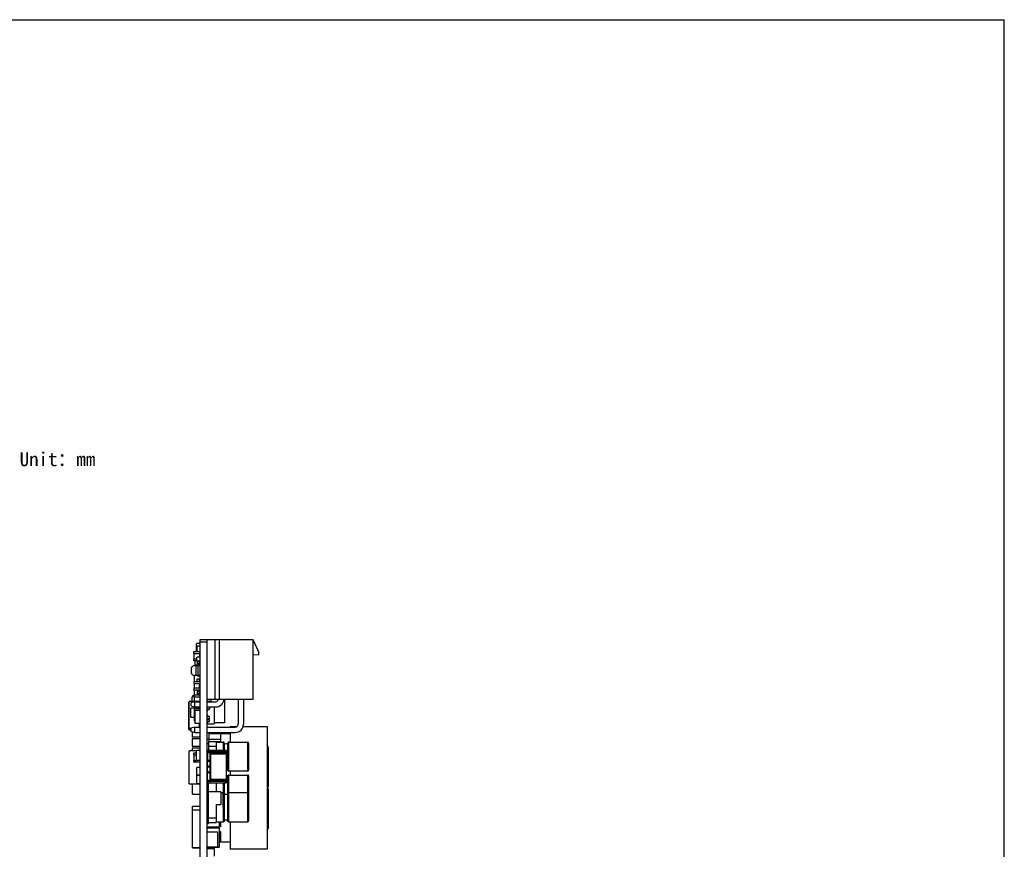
# Model space of a CAD drawing. Header units: millimetres. Extents: x 0 to 559, y 0 to 432.
# Tile 15 of 15: x 346 to 559, y 253 to 432. Entities that reach past the tile are written whole.
import ezdxf

# ---------------------------------------------------------------- set-up
doc = ezdxf.new("R2010")
doc.units = ezdxf.units.MM
doc.header["$LTSCALE"] = 30.734
doc.layers.get('0').update_dxf_attribs({"linetype": 'CONTINUOUS'})
doc.layers.add('00_COMPONENTS', color=7, linetype='CONTINUOUS')
doc.layers.add('50_ALL_DETAILS', color=7, linetype='CONTINUOUS')
doc.styles.get("Standard").update_dxf_attribs({"font": 'simfang.ttf'})

msp = doc.modelspace()

# ---------------------------------------------------------------- linework, layer by layer
at = {"color": 7}
for p in [(0, 431.8), (558.8, 0)]:
    msp.add_line(p, (558.8, 431.8), dxfattribs=at)
at = {"layer": '00_COMPONENTS', "color": 7}
for p, q in [((396.574, 297.79), (385.002, 297.789)), ((385.002, 297.789), (385.002, 150.139)), ((386.574, 297.789), (386.574, 150.139)), ((388.374, 284.99), (388.374, 297.79)), ((389.174, 297.79), (389.174, 284.99)), ((396.574, 284.99), (396.574, 297.79)), ((397.774, 295.163), (396.574, 297.79)), ((384.291, 295.287), (384.291, 297.064)), ((385.002, 297.064), (384.291, 297.064)), ((384.443, 295.287), (384.443, 296.483)), ((385.002, 296.483), (384.443, 296.483)), ((383.752, 294.837), (383.752, 295.287)), ((383.752, 295.287), (385.002, 295.287)), ((383.752, 294.887), (385.002, 294.887)), ((383.752, 294.837), (383.782, 294.837)), ((383.752, 293.287), (383.752, 293.737)), ((383.782, 293.737), (383.752, 293.737)), ((383.752, 293.687), (384.392, 293.687)), ((383.782, 293.687), (383.782, 294.887)), ((384.392, 293.218), (384.392, 294.107)), ((385.002, 294.107), (384.392, 294.107)), ((384.972, 294.887), (384.972, 294.107)), ((384.972, 294.837), (385.002, 294.837)), ((385.002, 294.459), (384.972, 294.459)), ((396.574, 294.69), (397.774, 294.563)), ((397.774, 294.563), (397.774, 295.163)), ((383.174, 291.764), (383.174, 290.615)), ((383.644, 292.29), (385.002, 292.29)), ((384.392, 293.287), (383.752, 293.287)), ((384.037, 292.29), (384.037, 293.287)), ((384.102, 292.33), (384.102, 292.29)), ((385.002, 292.33), (384.102, 292.33)), ((384.174, 292.29), (384.174, 290.09)), ((385.002, 293.218), (384.392, 293.218)), ((384.502, 292.973), (384.502, 293.218)), ((384.502, 293.152), (385.002, 293.152)), ((384.502, 292.652), (384.502, 292.402)), ((385.002, 292.652), (384.502, 292.652)), ((385.002, 292.402), (384.502, 292.402)), ((384.523, 292.652), (384.523, 293.152)), ((384.574, 292.29), (384.574, 290.09)), ((384.981, 293.152), (384.981, 292.652)), ((385.002, 290.09), (383.644, 290.09)), ((383.91, 288.832), (383.91, 290.09)), ((384.882, 289.346), (384.352, 289.3)), ((384.352, 289.3), (384.352, 288.832)), ((384.552, 290.006), (384.552, 290.09)), ((385.002, 290.006), (384.552, 290.006)), ((384.882, 289.346), (384.882, 288.832)), ((385.002, 289.335), (384.882, 289.346)), ((383.752, 288.832), (383.752, 288.382)), ((383.752, 288.832), (385.002, 288.832)), ((383.752, 288.382), (385.002, 288.382)), ((383.752, 287.435), (383.752, 286.832)), ((383.752, 287.435), (385.002, 287.435)), ((383.802, 288.382), (383.802, 287.435)), ((385.002, 289.121), (384.882, 289.121)), ((384.952, 288.382), (384.952, 287.435)), ((384.952, 288.319), (385.002, 288.319)), ((384.952, 288.069), (385.002, 288.069)), ((385.002, 287.569), (384.952, 287.569)), ((384.981, 287.569), (384.981, 288.069)), ((383.342, 284.475), (383.342, 285.461)), ((383.519, 285.748), (383.752, 285.864)), ((383.752, 286.985), (385.002, 286.985)), ((383.802, 286.832), (383.752, 286.832)), ((383.752, 285.885), (383.752, 285.435)), ((385.002, 285.885), (383.752, 285.885)), ((385.002, 285.435), (383.752, 285.435)), ((383.793, 285.885), (383.802, 285.889)), ((383.802, 286.985), (383.802, 285.885)), ((383.802, 285.111), (383.802, 284.475)), ((384.502, 286.925), (384.502, 286.675)), ((384.502, 286.925), (385.002, 286.925)), ((384.502, 286.675), (385.002, 286.675)), ((384.502, 286.175), (384.502, 285.925)), ((385.002, 286.175), (384.502, 286.175)), ((385.002, 285.925), (384.502, 285.925)), ((384.523, 286.175), (384.523, 286.675)), ((384.952, 286.985), (384.952, 286.925)), ((384.952, 285.925), (384.952, 285.885)), ((384.981, 286.675), (384.981, 286.175)), ((384.981, 286.647), (385.002, 286.647)), ((382.652, 284.375), (382.752, 284.475)), ((382.652, 278.479), (382.652, 284.375)), ((382.752, 278.379), (382.752, 284.475)), ((384.952, 284.475), (382.752, 284.475)), ((383.924, 284.46), (383.074, 284.215)), ((383.074, 284.215), (383.074, 283.565)), ((383.074, 283.565), (383.924, 283.32)), ((383.097, 281.139), (383.097, 283.069)), ((385.002, 283.069), (383.097, 283.069)), ((383.884, 280.262), (383.884, 282.929)), ((385.002, 282.929), (383.884, 282.929)), ((383.924, 283.32), (383.924, 284.46)), ((383.924, 284.46), (385.002, 284.46)), ((383.924, 283.32), (385.002, 283.32)), ((384.002, 283.069), (384.002, 283.084)), ((385.002, 283.084), (384.002, 283.084)), ((384.037, 283.084), (384.037, 283.32)), ((384.952, 284.46), (384.952, 284.475)), ((386.574, 284.99), (396.574, 284.99)), ((386.574, 284.559), (387.387, 284.559)), ((386.574, 284.46), (388.474, 284.46)), ((386.574, 283.32), (388.474, 283.32)), ((387.124, 283.32), (387.124, 282.926)), ((387.387, 284.99), (387.387, 284.559)), ((388.098, 283.32), (388.098, 279.668)), ((390.384, 284.99), (390.384, 279.919)), ((393.304, 284.99), (393.304, 279.59)), ((394.444, 284.99), (394.444, 279.59)), ((383.097, 281.139), (383.884, 281.139)), ((384.037, 279.769), (384.037, 282.537)), ((385.002, 282.537), (384.037, 282.537)), ((386.574, 282.576), (386.754, 282.576)), ((386.754, 281.509), (386.574, 281.509)), ((386.754, 282.826), (386.754, 282.576)), ((387.024, 282.826), (386.754, 282.826)), ((386.754, 281.259), (386.754, 281.509)), ((387.124, 281.259), (386.754, 281.259)), ((386.754, 280.569), (386.754, 280.849)), ((386.754, 280.849), (387.034, 280.849)), ((387.034, 280.849), (387.034, 280.569)), ((387.124, 280.159), (387.124, 281.259)), ((383.074, 278.695), (382.752, 278.695)), ((383.924, 278.96), (383.074, 278.715)), ((383.074, 278.715), (383.074, 278.065)), ((384.037, 280.262), (383.884, 280.262)), ((383.924, 277.82), (383.924, 278.96)), ((383.924, 278.96), (385.002, 278.96)), ((384.002, 280.036), (384.002, 280.262)), ((384.002, 280.036), (384.037, 280.036)), ((385.002, 279.769), (384.037, 279.769)), ((384.952, 278.96), (384.952, 279.769)), ((385.002, 279.289), (384.952, 279.289)), ((386.754, 279.909), (386.574, 279.909)), ((386.574, 279.668), (388.098, 279.668)), ((386.574, 278.96), (392.674, 278.96)), ((387.034, 280.569), (386.754, 280.569)), ((386.754, 279.909), (386.754, 280.159)), ((386.754, 280.159), (387.124, 280.159)), ((390.384, 279.919), (388.098, 279.919)), ((391.574, 279.133), (391.574, 278.96)), ((391.574, 279.133), (393.108, 279.133)), ((394.384, 279.133), (399.574, 279.133)), ((399.574, 279.133), (399.574, 252.633)), ((382.652, 278.479), (382.752, 278.379)), ((382.752, 278.379), (383.074, 278.379)), ((383.074, 278.065), (383.924, 277.82)), ((383.402, 277.97), (383.402, 276.876)), ((383.402, 276.876), (385.002, 276.876)), ((383.924, 277.82), (385.002, 277.82)), ((386.574, 277.82), (392.674, 277.82)), ((387.074, 275.881), (387.074, 277.566)), ((387.074, 277.566), (391.574, 277.566)), ((389.488, 277.566), (389.488, 275.881)), ((391.574, 277.82), (391.574, 275.731)), ((383.402, 276.431), (383.402, 274.831)), ((385.002, 276.431), (383.402, 276.431)), ((383.402, 274.831), (385.002, 274.831)), ((383.402, 274.399), (383.402, 273.851)), ((385.002, 274.399), (383.402, 274.399)), ((386.574, 276.383), (389.488, 276.383)), ((386.874, 275.383), (386.574, 275.383)), ((386.874, 275.881), (386.874, 273.921)), ((386.874, 275.881), (389.574, 275.881)), ((386.874, 274.881), (388.574, 274.881)), ((388.574, 275.881), (388.574, 273.921)), ((389.574, 275.773), (388.574, 275.773)), ((388.574, 275.731), (390.103, 275.731)), ((389.574, 275.881), (389.574, 275.731)), ((390.103, 275.731), (390.103, 273.921)), ((391.046, 272.581), (391.046, 275.597)), ((391.234, 275.731), (395.374, 275.731)), ((395.574, 275.531), (395.574, 269.631)), ((399.874, 274.509), (399.574, 275.118)), ((399.874, 266.119), (399.874, 274.509)), ((382.716, 266.739), (382.716, 273.851)), ((384.291, 273.851), (382.716, 273.851)), ((383.752, 272.979), (383.752, 273.379)), ((383.752, 273.379), (384.291, 273.379)), ((383.752, 272.979), (384.291, 272.979)), ((383.782, 271.779), (383.782, 272.979)), ((384.291, 271.751), (384.291, 273.918)), ((385.002, 273.918), (384.291, 273.918)), ((386.694, 272.906), (386.574, 272.906)), ((386.574, 272.256), (386.694, 272.256)), ((386.594, 273.431), (386.594, 273.631)), ((386.736, 273.631), (386.594, 273.631)), ((390.494, 273.431), (386.594, 273.431)), ((386.694, 273.921), (386.694, 273.691)), ((390.744, 273.921), (386.694, 273.921)), ((386.694, 273.691), (386.844, 273.641)), ((386.844, 273.421), (386.694, 273.371)), ((386.694, 273.371), (386.694, 271.761)), ((386.744, 273.631), (386.744, 273.431)), ((390.494, 273.631), (386.744, 273.631)), ((386.794, 273.431), (386.794, 273.631)), ((390.514, 273.641), (386.844, 273.641)), ((390.514, 273.421), (386.844, 273.421)), ((386.874, 273.641), (386.874, 273.631)), ((386.874, 273.431), (386.874, 273.421)), ((387.194, 273.921), (387.194, 273.691)), ((387.194, 273.691), (387.344, 273.641)), ((387.344, 273.421), (387.194, 273.371)), ((387.194, 273.371), (387.194, 267.471)), ((387.344, 273.321), (387.194, 273.321)), ((387.294, 273.431), (387.294, 273.631)), ((387.344, 273.631), (387.344, 273.641)), ((387.344, 273.421), (387.344, 273.431)), ((387.344, 273.321), (387.344, 267.521)), ((390.514, 273.121), (387.344, 273.121)), ((388.294, 273.631), (388.294, 273.641)), ((388.294, 273.421), (388.294, 273.431)), ((390.494, 273.631), (390.494, 273.431)), ((390.514, 273.921), (390.514, 273.121)), ((390.744, 273.921), (390.744, 266.921)), ((383.752, 271.379), (383.752, 271.779)), ((383.752, 271.779), (384.291, 271.779)), ((385.002, 271.379), (383.752, 271.379)), ((385.002, 271.751), (384.291, 271.751)), ((384.392, 268.555), (384.392, 270.257)), ((385.002, 270.257), (384.392, 270.257)), ((387.194, 271.761), (386.574, 271.761)), ((387.194, 271.561), (386.574, 271.561)), ((386.574, 271.383), (386.694, 271.383)), ((387.194, 270.511), (386.574, 270.511)), ((387.194, 270.311), (386.574, 270.311)), ((386.694, 271.931), (386.844, 271.781)), ((386.844, 271.561), (386.694, 271.411)), ((386.694, 270.511), (386.694, 271.561)), ((386.694, 270.681), (386.844, 270.531)), ((386.844, 270.311), (386.694, 270.161)), ((386.694, 269.261), (386.694, 270.311)), ((386.844, 271.781), (386.844, 271.761)), ((386.844, 271.781), (387.194, 271.781)), ((386.844, 270.531), (386.844, 270.511)), ((387.194, 270.531), (386.844, 270.531)), ((386.874, 271.561), (386.874, 271.761)), ((386.874, 270.311), (386.874, 270.511)), ((387.144, 271.761), (387.144, 271.561)), ((387.144, 270.511), (387.144, 270.311)), ((385.002, 268.555), (384.392, 268.555)), ((384.392, 266.777), (384.392, 268.479)), ((385.002, 268.479), (384.392, 268.479)), ((387.194, 269.261), (386.574, 269.261)), ((387.194, 269.061), (386.574, 269.061)), ((386.694, 269.431), (386.844, 269.281)), ((386.844, 269.061), (386.694, 268.911)), ((386.694, 267.471), (386.694, 269.061)), ((386.844, 269.281), (386.844, 269.261)), ((386.844, 269.281), (387.194, 269.281)), ((386.874, 269.061), (386.874, 269.261)), ((387.144, 269.261), (387.144, 269.061)), ((391.046, 265.469), (391.046, 268.485)), ((395.374, 269.431), (391.234, 269.431)), ((391.234, 268.619), (395.374, 268.619)), ((391.574, 269.431), (391.574, 268.619)), ((395.574, 268.419), (395.574, 264.623)), ((382.716, 266.739), (385.002, 266.739)), ((383.478, 264.48), (383.478, 266.739)), ((384.392, 266.777), (385.002, 266.777)), ((386.874, 266.612), (386.574, 266.612)), ((386.574, 266.383), (386.874, 266.383)), ((386.594, 267.211), (386.594, 267.411)), ((386.736, 267.411), (386.594, 267.411)), ((390.494, 267.211), (386.594, 267.211)), ((386.694, 267.471), (386.844, 267.421)), ((386.844, 267.201), (386.694, 267.151)), ((386.694, 267.151), (386.694, 266.921)), ((386.694, 266.921), (390.744, 266.921)), ((386.744, 267.411), (386.744, 267.211)), ((390.494, 267.411), (386.744, 267.411)), ((386.794, 267.211), (386.794, 267.411)), ((386.844, 267.421), (390.514, 267.421)), ((390.514, 267.201), (386.844, 267.201)), ((386.874, 267.421), (386.874, 267.411)), ((386.874, 267.211), (386.874, 267.201)), ((386.874, 258.059), (386.874, 266.921)), ((387.344, 267.521), (387.194, 267.521)), ((387.194, 267.471), (387.344, 267.421)), ((387.344, 267.201), (387.194, 267.151)), ((387.194, 267.151), (387.194, 266.921)), ((387.294, 267.211), (387.294, 267.411)), ((387.344, 267.721), (390.514, 267.721)), ((387.344, 267.411), (387.344, 267.421)), ((387.344, 267.201), (387.344, 267.211)), ((388.294, 267.411), (388.294, 267.421)), ((388.294, 267.201), (388.294, 267.211)), ((388.574, 266.921), (388.574, 264.959)), ((390.103, 266.921), (390.103, 264.809)), ((390.494, 267.411), (390.494, 267.211)), ((390.514, 267.721), (390.514, 266.921)), ((383.478, 264.48), (385.002, 264.48)), ((386.874, 265.794), (386.574, 265.794)), ((386.874, 265.259), (386.574, 265.259)), ((389.574, 264.959), (386.874, 264.959)), ((389.574, 264.959), (389.574, 262.267)), ((389.574, 264.809), (390.103, 264.809)), ((390.292, 265.469), (390.292, 264.675)), ((391.046, 258.642), (391.046, 264.675)), ((391.234, 264.809), (391.234, 261.659)), ((391.234, 264.809), (395.374, 264.809)), ((399.874, 257.257), (399.874, 265.648)), ((383.478, 252.902), (383.478, 261.843)), ((385.002, 261.843), (383.478, 261.843)), ((386.874, 262.759), (386.574, 262.759)), ((386.574, 261.627), (386.874, 261.627)), ((388.574, 262.267), (388.574, 258.359)), ((388.574, 262.267), (389.574, 262.267)), ((390.103, 261.659), (390.103, 258.509)), ((385.002, 261.003), (383.478, 261.003)), ((386.574, 260.559), (386.874, 260.559)), ((386.874, 258.059), (386.574, 258.059)), ((389.216, 257.373), (386.574, 257.373)), ((386.594, 257.373), (386.594, 257.238)), ((386.874, 259.359), (388.574, 259.359)), ((386.874, 258.359), (388.574, 258.359)), ((387.074, 257.182), (387.074, 257.373)), ((388.574, 258.509), (390.103, 258.509)), ((389.216, 258.509), (389.216, 257.373)), ((389.488, 257.409), (389.216, 257.409)), ((389.488, 258.509), (389.488, 257.409)), ((391.234, 258.509), (395.374, 258.509)), ((391.574, 258.509), (391.574, 252.633)), ((387.074, 257.238), (386.574, 257.238)), ((386.574, 257.182), (389.216, 257.182)), ((386.574, 256.325), (388.86, 256.325)), ((388.86, 256.325), (388.86, 253.023)), ((389.216, 257.182), (389.216, 252.928)), ((389.216, 256.383), (389.488, 256.383)), ((389.488, 255.383), (389.216, 255.383)), ((389.488, 256.383), (389.488, 254.2)), ((399.574, 256.648), (399.874, 257.257)), ((389.216, 254.2), (391.574, 254.2)), ((383.478, 252.942), (385.002, 252.942)), ((383.478, 252.902), (385.002, 252.902)), ((388.86, 253.023), (386.574, 253.023)), ((389.216, 252.928), (386.574, 252.928)), ((388.174, 252.68), (386.574, 252.68)), ((388.174, 251.08), (388.174, 252.68)), ((399.574, 252.633), (391.574, 252.633))]:
    msp.add_line(p, q, dxfattribs=at)
at = {"layer": '00_COMPONENTS', "color": 4}
for p, q in [((386.574, 297.29), (385.002, 297.29)), ((384.502, 292.973), (384.523, 292.973)), ((384.981, 292.973), (385.002, 292.973)), ((384.952, 279.434), (385.002, 279.434)), ((390.292, 275.597), (390.292, 273.921)), ((391.234, 275.731), (391.234, 269.431)), ((395.374, 269.431), (395.374, 275.731)), ((386.694, 273.631), (386.694, 273.431)), ((386.929, 273.631), (386.929, 273.431)), ((387.159, 273.631), (387.159, 273.431)), ((387.544, 273.641), (387.544, 273.631)), ((387.544, 273.431), (387.544, 273.421)), ((387.594, 273.631), (387.594, 273.431)), ((388.211, 273.631), (388.211, 273.431)), ((388.353, 273.431), (388.353, 273.631)), ((388.494, 273.641), (388.494, 273.631)), ((388.494, 273.431), (388.494, 273.421)), ((388.635, 273.431), (388.635, 273.631)), ((388.777, 273.631), (388.777, 273.431)), ((390.359, 273.431), (390.359, 273.631)), ((391.046, 269.564), (391.046, 272.581)), ((386.674, 271.761), (386.674, 271.561)), ((386.674, 270.511), (386.674, 270.311)), ((386.933, 271.561), (386.933, 271.761)), ((386.933, 270.311), (386.933, 270.511)), ((387.085, 271.561), (387.085, 271.761)), ((387.085, 270.311), (387.085, 270.511)), ((386.674, 269.261), (386.674, 269.061)), ((386.933, 269.061), (386.933, 269.261)), ((387.085, 269.061), (387.085, 269.261)), ((391.234, 268.619), (391.234, 264.809)), ((395.374, 258.509), (395.374, 268.619)), ((386.694, 267.411), (386.694, 267.211)), ((386.929, 267.411), (386.929, 267.211)), ((387.159, 267.411), (387.159, 267.211)), ((387.544, 267.421), (387.544, 267.411)), ((387.544, 267.211), (387.544, 267.201)), ((387.594, 267.411), (387.594, 267.211)), ((388.211, 267.411), (388.211, 267.211)), ((388.353, 267.211), (388.353, 267.411)), ((388.494, 267.421), (388.494, 267.411)), ((388.494, 267.211), (388.494, 267.201)), ((388.635, 267.211), (388.635, 267.411)), ((388.777, 267.411), (388.777, 267.211)), ((390.292, 266.921), (390.292, 265.469)), ((390.359, 267.211), (390.359, 267.411)), ((390.103, 261.659), (390.103, 264.809)), ((390.292, 264.675), (390.292, 258.642)), ((391.046, 264.675), (391.046, 265.469)), ((395.574, 264.609), (395.574, 258.709)), ((386.574, 262.909), (386.874, 262.909)), ((391.234, 261.659), (391.234, 258.509)), ((386.874, 260.409), (386.574, 260.409))]:
    msp.add_line(p, q, dxfattribs=at)
at = {"layer": '00_COMPONENTS', "color": 7}
for centre, radius, start, end in [((384.532, 292.973), 0.03, 180, 252.39514), ((384.972, 292.973), 0.03, 287.60513, 360), ((383.663, 285.461), 0.321, 116.56505, 180), ((384.229, 285.111), 0.427, 130.6971, 180), ((387.024, 282.926), 0.1, 270, 360), ((388.474, 285.09), 1.77, 270, 356.76123), ((388.474, 285.09), 0.63, 270, 350.8668), ((392.674, 279.59), 1.77, 270, 360), ((392.674, 279.59), 0.63, 270, 360), ((390.103, 275.531), 0.2, 19.47122, 90), ((390.669, 275.731), 0.4, 199.47122, 340.52878), ((391.234, 275.531), 0.2, 90, 160.52878), ((395.374, 275.531), 0.2, 0, 90), ((390.669, 269.431), 0.4, 19.47122, 79.14621), ((390.669, 268.619), 0.4, 280.85379, 340.52878), ((391.234, 269.631), 0.2, 199.47122, 270), ((391.234, 268.419), 0.2, 90, 160.52878), ((395.374, 269.631), 0.2, 270, 360), ((395.374, 268.419), 0.2, 0, 90), ((399.874, 265.883), 0.236, 90, 270), ((390.103, 264.609), 0.2, 19.47122, 90), ((390.669, 264.809), 0.4, 199.47122, 340.52878), ((391.234, 264.609), 0.2, 90, 160.52878), ((395.374, 264.609), 0.2, 0, 90), ((390.103, 258.709), 0.2, 270, 340.52878), ((390.669, 258.509), 0.4, 19.47122, 160.52878), ((391.234, 258.709), 0.2, 199.47122, 270), ((395.374, 258.709), 0.2, 270, 360)]:
    msp.add_arc(centre, radius, start, end, dxfattribs=at)
for points, knots in [([(383.174, 291.764), (383.211, 291.809), (383.288, 291.899), (383.444, 292.075), (383.564, 292.204), (383.644, 292.29)], [0, 0, 0, 0, 0.2499964, 0.4999982, 1, 1, 1, 1]), ([(383.644, 290.09), (383.564, 290.175), (383.444, 290.304), (383.288, 290.48), (383.211, 290.57), (383.174, 290.615)], [0, 0, 0, 0, 0.5000017, 0.7500035, 1, 1, 1, 1]), ([(382.652, 278.762), (382.66, 278.756), (382.694, 278.735), (382.727, 278.712), (382.752, 278.695)], [0, 0, 0, 0, 0.2486645, 1, 1, 1, 1])]:
    msp.add_open_spline(points, degree=3, knots=knots, dxfattribs=at)

# ---------------------------------------------------------------- texts
at = {"layer": '50_ALL_DETAILS', "color": 3}
msp.add_text('Unit：mm', height=3, dxfattribs=at).set_placement((346.11, 335.347))

doc.saveas('drawing.dxf')
